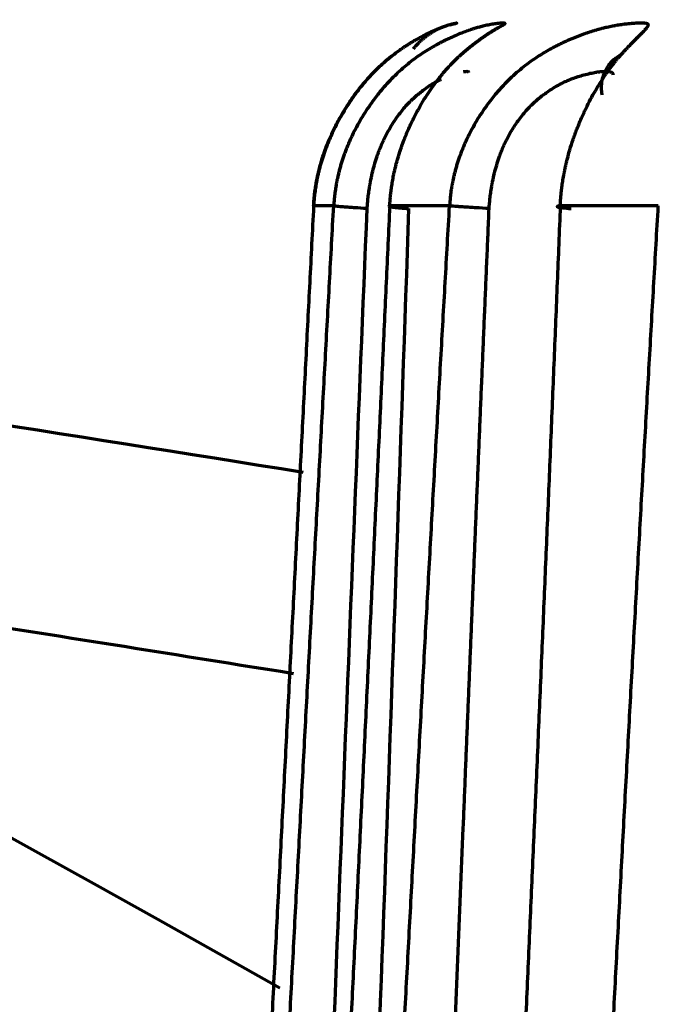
# Model space of a CAD drawing. Header units: millimetres. Extents: x -170 to 6906, y -2212 to 4257.
# Tile 167 of 256: x 4880.64 to 4887.02, y -1047.15 to -1037.32. Entities that reach past the tile are written whole.
import ezdxf

# ---------------------------------------------------------------- set-up
doc = ezdxf.new("R2010")
doc.units = ezdxf.units.MM
doc.layers.add('1', color=7, linetype='Continuous', true_color=0xffffff)
doc.styles.add('PC_TEXTSTYLE', font='ISOCP.SHX', dxfattribs={"width": 0.707, "bigfont": 'GBCBIG.SHX'})
doc.dimstyles.new('GB_DIMSTYLE', dxfattribs={"dimtxt": 50, "dimasz": 40, "dimexe": 1, "dimexo": 0, "dimgap": 1.5, "dimtad": 1, "dimdec": 1, "dimdsep": 46, "dimtxsty": 'PC_TEXTSTYLE', "dimcen": 0, "dimclrd": 256, "dimclrt": 3, "dimadec": 1, "dimazin": 2, "dimtp": 0.1, "dimtm": 0.1, "dimtfac": 0.71, "dimtdec": 1, "dimtmove": 0, "dimatfit": 3, "dimfxl": 1, "dimtfill": 1, "dimarcsym": 0})

# ---------------------------------------------------------------- blocks, each defined once
blk = doc.blocks.new('*D40')
at = {"lineweight": -2, "transparency": 16777216}
for p, q in [((5298.6037, -811.4238), (5142.7089, -938.9816)), ((4772.6385, -1241.784), (5111.7513, -964.312))]:
    blk.add_line(p, q, dxfattribs=at)
at = {"lineweight": 18, "transparency": 16777216}
blk.add_solid([(5138.4871, -933.822), (5146.9306, -944.1412), (5111.7513, -964.312)], dxfattribs=at)
at = {"layer": 'Defpoints', "color": 0, "lineweight": 18, "transparency": 16777216}
for p in [(5111.7513, -964.312), (4772.6385, -1241.784)]:
    blk.add_point(p, dxfattribs=at)
at = {"color": 3, "lineweight": 18, "transparency": 16777216, "insert": (5244.5253, -821.4256), "char_height": 50, "attachment_point": 5, "rotation": 39.29104, "style": 'PC_TEXTSTYLE', "bg_fill": 3, "box_fill_scale": 1.1, "bg_fill_color": 256, "bg_fill_true_color": 13158600, "bg_fill_transparency": 0}
blk.add_mtext('R625', dxfattribs=at)

msp = doc.modelspace()

# ---------------------------------------------------------------- linework, layer by layer
at = {"color": 0, "lineweight": 18}
msp.add_arc((4772.6385, -1241.784), 438.1646, 198.705525, 161.369529, dxfattribs=at)
at = {"layer": '1', "color": 0, "linetype": 'Continuous', "lineweight": 70}
for centre, radius, start, end in [((4772.6385, -1241.784), 224, 60.412545, 83.236181), ((4772.6385, -1241.784), 219, 59.732001, 83.080435), ((4772.7869, -1728.9839), 696, 80.84939, 82.030499), ((4772.7869, -1728.9839), 694, 80.830984, 81.527815)]:
    msp.add_arc(centre, radius, start, end, dxfattribs=at)
for points, knots in [([(4884.9367, -1037.3701), (4884.9377, -1037.3699), (4884.9402, -1037.3691), (4884.9444, -1037.368), (4884.949, -1037.3667), (4884.9535, -1037.3655), (4884.9579, -1037.3644), (4884.9715, -1037.361), (4884.9896, -1037.357), (4885.0041, -1037.3544), (4885.0089, -1037.3538), (4885.0069, -1037.3541), (4885.0007, -1037.3551), (4884.9919, -1037.3568), (4884.9802, -1037.3592), (4884.965, -1037.3628), (4884.9482, -1037.3672), (4884.9303, -1037.3722), (4884.9121, -1037.3778), (4884.8941, -1037.3836), (4884.8767, -1037.3896), (4884.8604, -1037.3954), (4884.8455, -1037.401), (4884.8323, -1037.406), (4884.8211, -1037.4105), (4884.812, -1037.4142), (4884.8052, -1037.4169), (4884.7982, -1037.4199), (4884.7899, -1037.4234), (4884.7797, -1037.4278), (4884.7692, -1037.4324), (4884.7585, -1037.4372), (4884.7476, -1037.4421), (4884.7366, -1037.4473), (4884.7254, -1037.4526), (4884.714, -1037.4581), (4884.7024, -1037.4638), (4884.6907, -1037.4697), (4884.6788, -1037.4758), (4884.6668, -1037.4821), (4884.6545, -1037.4885), (4884.6421, -1037.4953), (4884.6296, -1037.5022), (4884.6169, -1037.5093), (4884.604, -1037.5166), (4884.591, -1037.5242), (4884.5778, -1037.532), (4884.5645, -1037.54), (4884.551, -1037.5482), (4884.5374, -1037.5567), (4884.5236, -1037.5654), (4884.5096, -1037.5743), (4884.4955, -1037.5835), (4884.4813, -1037.5929), (4884.4669, -1037.6026), (4884.4523, -1037.6125), (4884.4234, -1037.6326), (4884.3795, -1037.6645), (4884.3205, -1037.7111), (4884.2611, -1037.7622), (4884.2022, -1037.8178), (4884.1442, -1037.8779), (4884.0874, -1037.9421), (4884.0448, -1037.9942), (4884.0122, -1038.0365), (4883.9855, -1038.0721), (4883.9495, -1038.1226), (4883.9051, -1038.1893), (4883.854, -1038.273), (4883.8048, -1038.3628), (4883.7642, -1038.4457), (4883.7365, -1038.5082), (4883.7162, -1038.5572), (4883.6998, -1038.5996), (4883.6841, -1038.6426), (4883.6698, -1038.6848), (4883.6568, -1038.726), (4883.645, -1038.7661), (4883.6344, -1038.8053), (4883.6249, -1038.8433), (4883.6165, -1038.8802), (4883.609, -1038.916), (4883.6025, -1038.9505), (4883.5968, -1038.9837), (4883.5919, -1039.0156), (4883.5878, -1039.0463), (4883.5843, -1039.0756), (4883.5814, -1039.1035), (4883.5791, -1039.13), (4883.5773, -1039.1551), (4883.5764, -1039.1714), (4883.5759, -1039.1793)], [0, 0, 0, 0, 0.002409, 0.006753, 0.01109, 0.015421, 0.019744, 0.024062, 0.058118, 0.088308, 0.114815, 0.137792, 0.157308, 0.173368, 0.192785, 0.210999, 0.227991, 0.243741, 0.258229, 0.271437, 0.283343, 0.293931, 0.303182, 0.311081, 0.317612, 0.322766, 0.32653, 0.3289, 0.334307, 0.339729, 0.345165, 0.350617, 0.356084, 0.361566, 0.367064, 0.372577, 0.378107, 0.383654, 0.389217, 0.394797, 0.400395, 0.40601, 0.411644, 0.417297, 0.422969, 0.428661, 0.434373, 0.440108, 0.445865, 0.451645, 0.45745, 0.463279, 0.469134, 0.475016, 0.480922, 0.486853, 0.492809, 0.51623, 0.539941, 0.563904, 0.588073, 0.612436, 0.637002, 0.661772, 0.669391, 0.68169, 0.698719, 0.720542, 0.747225, 0.778171, 0.802741, 0.820838, 0.832398, 0.84479, 0.856829, 0.868512, 0.879838, 0.890803, 0.901406, 0.911647, 0.921524, 0.931035, 0.94018, 0.948957, 0.957365, 0.965404, 0.973071, 0.980365, 0.987286, 0.993831, 1, 1, 1, 1]), ([(4885.0464, -1037.6708), (4885.0501, -1037.6676), (4885.0573, -1037.6612), (4885.068, -1037.6518), (4885.0786, -1037.6426), (4885.0892, -1037.6336), (4885.0996, -1037.6248), (4885.1099, -1037.6162), (4885.1201, -1037.6077), (4885.1301, -1037.5994), (4885.1401, -1037.5913), (4885.1499, -1037.5834), (4885.1597, -1037.5757), (4885.1693, -1037.5681), (4885.1788, -1037.5607), (4885.1882, -1037.5535), (4885.1974, -1037.5464), (4885.2065, -1037.5395), (4885.2155, -1037.5328), (4885.2244, -1037.5262), (4885.2332, -1037.5198), (4885.2418, -1037.5135), (4885.2503, -1037.5074), (4885.2587, -1037.5015), (4885.267, -1037.4957), (4885.2751, -1037.49), (4885.2831, -1037.4845), (4885.2909, -1037.4792), (4885.2986, -1037.4739), (4885.3062, -1037.4689), (4885.3136, -1037.4639), (4885.3209, -1037.4592), (4885.3281, -1037.4545), (4885.3351, -1037.45), (4885.342, -1037.4456), (4885.3488, -1037.4414), (4885.3554, -1037.4372), (4885.3618, -1037.4333), (4885.3681, -1037.4294), (4885.3743, -1037.4256), (4885.3803, -1037.422), (4885.3861, -1037.4185), (4885.3918, -1037.4151), (4885.3974, -1037.4119), (4885.4028, -1037.4087), (4885.4081, -1037.4057), (4885.4132, -1037.4027), (4885.4181, -1037.3999), (4885.4229, -1037.3972), (4885.4275, -1037.3946), (4885.432, -1037.3921), (4885.4363, -1037.3897), (4885.4404, -1037.3874), (4885.4444, -1037.3852), (4885.4482, -1037.383), (4885.4519, -1037.381), (4885.4553, -1037.3791), (4885.4587, -1037.3773), (4885.4618, -1037.3755), (4885.4648, -1037.3738), (4885.4676, -1037.3723), (4885.4702, -1037.3708), (4885.4727, -1037.3693), (4885.475, -1037.368), (4885.4771, -1037.3667), (4885.4791, -1037.3655), (4885.4808, -1037.3644), (4885.4861, -1037.361), (4885.4904, -1037.357), (4885.4866, -1037.3544), (4885.4754, -1037.3538), (4885.4595, -1037.3541), (4885.4417, -1037.3551), (4885.422, -1037.3568), (4885.3999, -1037.3592), (4885.3742, -1037.3628), (4885.3477, -1037.3672), (4885.3211, -1037.3722), (4885.2949, -1037.3778), (4885.2697, -1037.3836), (4885.2459, -1037.3896), (4885.2241, -1037.3954), (4885.2044, -1037.401), (4885.1871, -1037.406), (4885.1726, -1037.4105), (4885.1609, -1037.4142), (4885.1523, -1037.4169), (4885.1434, -1037.4199), (4885.133, -1037.4234), (4885.1201, -1037.4278), (4885.107, -1037.4324), (4885.0937, -1037.4372), (4885.0803, -1037.4421), (4885.0667, -1037.4473), (4885.0529, -1037.4526), (4885.039, -1037.4581), (4885.0249, -1037.4638), (4885.0107, -1037.4697), (4884.9964, -1037.4758), (4884.9818, -1037.4821), (4884.9672, -1037.4885), (4884.9524, -1037.4953), (4884.9374, -1037.5022), (4884.9224, -1037.5093), (4884.9071, -1037.5166), (4884.8918, -1037.5242), (4884.8763, -1037.532), (4884.8607, -1037.54), (4884.8449, -1037.5482), (4884.8291, -1037.5567), (4884.813, -1037.5654), (4884.7969, -1037.5743), (4884.7806, -1037.5835), (4884.7642, -1037.5929), (4884.7477, -1037.6026), (4884.7311, -1037.6125), (4884.698, -1037.6326), (4884.6482, -1037.6645), (4884.5818, -1037.7111), (4884.5156, -1037.7622), (4884.4503, -1037.8178), (4884.3863, -1037.8779), (4884.3239, -1037.9421), (4884.2774, -1037.9942), (4884.2418, -1038.0365), (4884.213, -1038.0721), (4884.1741, -1038.1226), (4884.1262, -1038.1893), (4884.0713, -1038.273), (4884.0187, -1038.3628), (4883.9755, -1038.4457), (4883.9461, -1038.5082), (4883.9245, -1038.5572), (4883.907, -1038.5996), (4883.8904, -1038.6426), (4883.8753, -1038.6848), (4883.8615, -1038.726), (4883.8491, -1038.7661), (4883.8379, -1038.8053), (4883.8279, -1038.8433), (4883.819, -1038.8802), (4883.8111, -1038.916), (4883.8043, -1038.9505), (4883.7984, -1038.9837), (4883.7933, -1039.0156), (4883.789, -1039.0463), (4883.7854, -1039.0756), (4883.7824, -1039.1035), (4883.78, -1039.13), (4883.7782, -1039.1551), (4883.7772, -1039.1714), (4883.7768, -1039.1793)], [0, 0, 0, 0, 0.003969, 0.007923, 0.01186, 0.015782, 0.019688, 0.02358, 0.027457, 0.03132, 0.035169, 0.039005, 0.042827, 0.046636, 0.050432, 0.054216, 0.057988, 0.061748, 0.065496, 0.069233, 0.072958, 0.076673, 0.080377, 0.08407, 0.087753, 0.091426, 0.095089, 0.098742, 0.102385, 0.106019, 0.109644, 0.11326, 0.116867, 0.120465, 0.124054, 0.127635, 0.131208, 0.134773, 0.138329, 0.141878, 0.145419, 0.148952, 0.152477, 0.155995, 0.159506, 0.163009, 0.166505, 0.169994, 0.173476, 0.176952, 0.18042, 0.183882, 0.187338, 0.190787, 0.194229, 0.197665, 0.201096, 0.20452, 0.207938, 0.21135, 0.214757, 0.218157, 0.221553, 0.224942, 0.228327, 0.231706, 0.23508, 0.238449, 0.265024, 0.288582, 0.309266, 0.327196, 0.342425, 0.354956, 0.370108, 0.384321, 0.39758, 0.40987, 0.421176, 0.431482, 0.440773, 0.449035, 0.456254, 0.462417, 0.467514, 0.471535, 0.474473, 0.476322, 0.480542, 0.484772, 0.489015, 0.493269, 0.497535, 0.501812, 0.506102, 0.510405, 0.51472, 0.519048, 0.523389, 0.527744, 0.532112, 0.536494, 0.54089, 0.545301, 0.549727, 0.554168, 0.558626, 0.563101, 0.567593, 0.572104, 0.576633, 0.581182, 0.585751, 0.59034, 0.594949, 0.599578, 0.604225, 0.622501, 0.641003, 0.659702, 0.678562, 0.697573, 0.716743, 0.736071, 0.742017, 0.751614, 0.764903, 0.781931, 0.802753, 0.826901, 0.846074, 0.860195, 0.869215, 0.878885, 0.88828, 0.897397, 0.906234, 0.91479, 0.923065, 0.931056, 0.938763, 0.946185, 0.953321, 0.96017, 0.966731, 0.973003, 0.978986, 0.984679, 0.990079, 0.995186, 1, 1, 1, 1]), ([(4886.6465, -1037.6708), (4886.6494, -1037.6676), (4886.6551, -1037.6612), (4886.6636, -1037.6518), (4886.672, -1037.6426), (4886.6803, -1037.6336), (4886.6885, -1037.6248), (4886.6965, -1037.6162), (4886.7044, -1037.6077), (4886.7122, -1037.5994), (4886.7198, -1037.5913), (4886.7273, -1037.5834), (4886.7347, -1037.5757), (4886.742, -1037.5681), (4886.7491, -1037.5607), (4886.7561, -1037.5535), (4886.763, -1037.5464), (4886.7697, -1037.5395), (4886.7763, -1037.5328), (4886.7828, -1037.5262), (4886.7891, -1037.5198), (4886.7953, -1037.5135), (4886.8014, -1037.5074), (4886.8073, -1037.5015), (4886.8131, -1037.4957), (4886.8187, -1037.49), (4886.8242, -1037.4845), (4886.8296, -1037.4792), (4886.8348, -1037.4739), (4886.8399, -1037.4689), (4886.8448, -1037.4639), (4886.8496, -1037.4592), (4886.8542, -1037.4545), (4886.8587, -1037.45), (4886.8631, -1037.4456), (4886.8673, -1037.4414), (4886.8713, -1037.4372), (4886.8752, -1037.4333), (4886.8789, -1037.4294), (4886.8825, -1037.4256), (4886.8859, -1037.422), (4886.8892, -1037.4185), (4886.8923, -1037.4151), (4886.8953, -1037.4119), (4886.8981, -1037.4087), (4886.9008, -1037.4057), (4886.9033, -1037.4027), (4886.9056, -1037.3999), (4886.9078, -1037.3972), (4886.9098, -1037.3946), (4886.9117, -1037.3921), (4886.9134, -1037.3897), (4886.9149, -1037.3874), (4886.9163, -1037.3852), (4886.9175, -1037.383), (4886.9185, -1037.381), (4886.9194, -1037.3791), (4886.9201, -1037.3773), (4886.9206, -1037.3755), (4886.921, -1037.3738), (4886.9212, -1037.3723), (4886.9212, -1037.3708), (4886.921, -1037.3693), (4886.9207, -1037.368), (4886.9202, -1037.3667), (4886.9196, -1037.3655), (4886.9187, -1037.3644), (4886.9154, -1037.361), (4886.9059, -1037.357), (4886.884, -1037.3544), (4886.857, -1037.3538), (4886.8277, -1037.3541), (4886.7987, -1037.3551), (4886.7686, -1037.3568), (4886.7366, -1037.3592), (4886.701, -1037.3628), (4886.6655, -1037.3672), (4886.6307, -1037.3722), (4886.5972, -1037.3778), (4886.5654, -1037.3836), (4886.5359, -1037.3896), (4886.509, -1037.3954), (4886.485, -1037.401), (4886.4642, -1037.406), (4886.4467, -1037.4105), (4886.4327, -1037.4142), (4886.4224, -1037.4169), (4886.4118, -1037.4199), (4886.3995, -1037.4234), (4886.3843, -1037.4278), (4886.3689, -1037.4324), (4886.3534, -1037.4372), (4886.3377, -1037.4421), (4886.3219, -1037.4473), (4886.3059, -1037.4526), (4886.2898, -1037.4581), (4886.2736, -1037.4638), (4886.2572, -1037.4697), (4886.2408, -1037.4758), (4886.2241, -1037.4821), (4886.2074, -1037.4885), (4886.1906, -1037.4953), (4886.1736, -1037.5022), (4886.1565, -1037.5093), (4886.1393, -1037.5166), (4886.122, -1037.5242), (4886.1046, -1037.532), (4886.0871, -1037.54), (4886.0695, -1037.5482), (4886.0517, -1037.5567), (4886.0339, -1037.5654), (4886.0159, -1037.5743), (4885.9979, -1037.5835), (4885.9797, -1037.5929), (4885.9615, -1037.6026), (4885.9432, -1037.6125), (4885.9069, -1037.6326), (4885.8524, -1037.6645), (4885.7803, -1037.7111), (4885.7088, -1037.7622), (4885.6386, -1037.8178), (4885.5702, -1037.8779), (4885.5038, -1037.9421), (4885.4545, -1037.9942), (4885.417, -1038.0365), (4885.3866, -1038.0721), (4885.3457, -1038.1226), (4885.2955, -1038.1893), (4885.2383, -1038.273), (4885.1836, -1038.3628), (4885.1389, -1038.4457), (4885.1084, -1038.5082), (4885.0861, -1038.5572), (4885.068, -1038.5996), (4885.0509, -1038.6426), (4885.0352, -1038.6848), (4885.021, -1038.726), (4885.0082, -1038.7661), (4884.9967, -1038.8053), (4884.9865, -1038.8433), (4884.9774, -1038.8802), (4884.9693, -1038.916), (4884.9623, -1038.9505), (4884.9563, -1038.9837), (4884.9511, -1039.0156), (4884.9467, -1039.0463), (4884.9431, -1039.0756), (4884.9401, -1039.1035), (4884.9378, -1039.13), (4884.9359, -1039.1551), (4884.935, -1039.1714), (4884.9346, -1039.1793)], [0, 0, 0, 0, 0.003969, 0.007923, 0.01186, 0.015782, 0.019688, 0.02358, 0.027457, 0.03132, 0.035169, 0.039005, 0.042827, 0.046636, 0.050432, 0.054216, 0.057988, 0.061748, 0.065496, 0.069233, 0.072958, 0.076673, 0.080377, 0.08407, 0.087753, 0.091426, 0.095089, 0.098742, 0.102385, 0.106019, 0.109644, 0.11326, 0.116867, 0.120465, 0.124054, 0.127635, 0.131208, 0.134773, 0.138329, 0.141878, 0.145419, 0.148952, 0.152477, 0.155995, 0.159506, 0.163009, 0.166505, 0.169994, 0.173476, 0.176952, 0.18042, 0.183882, 0.187338, 0.190787, 0.194229, 0.197665, 0.201096, 0.20452, 0.207938, 0.21135, 0.214757, 0.218157, 0.221553, 0.224942, 0.228327, 0.231706, 0.23508, 0.238449, 0.265024, 0.288582, 0.309266, 0.327196, 0.342425, 0.354956, 0.370108, 0.384321, 0.39758, 0.40987, 0.421176, 0.431482, 0.440773, 0.449035, 0.456254, 0.462417, 0.467514, 0.471535, 0.474473, 0.476322, 0.480542, 0.484772, 0.489015, 0.493269, 0.497535, 0.501812, 0.506102, 0.510405, 0.51472, 0.519048, 0.523389, 0.527744, 0.532112, 0.536494, 0.54089, 0.545301, 0.549727, 0.554168, 0.558626, 0.563101, 0.567593, 0.572104, 0.576633, 0.581182, 0.585751, 0.59034, 0.594949, 0.599578, 0.604225, 0.622501, 0.641003, 0.659702, 0.678562, 0.697573, 0.716743, 0.736071, 0.742017, 0.751614, 0.764903, 0.781931, 0.802753, 0.826901, 0.846074, 0.860195, 0.869215, 0.878885, 0.88828, 0.897397, 0.906234, 0.91479, 0.923065, 0.931056, 0.938763, 0.946185, 0.953321, 0.96017, 0.966731, 0.973003, 0.978986, 0.984679, 0.990079, 0.995186, 1, 1, 1, 1]), ([(4883.5759, -1039.1793), (4883.5763, -1039.1727), (4883.577, -1039.1592), (4883.5785, -1039.1383), (4883.5802, -1039.1163), (4883.5824, -1039.0933), (4883.5849, -1039.0692), (4883.5879, -1039.0441), (4883.5914, -1039.018), (4883.5954, -1038.9909), (4883.6, -1038.9628), (4883.6052, -1038.9338), (4883.6111, -1038.9038), (4883.6177, -1038.8729), (4883.625, -1038.8411), (4883.633, -1038.8084), (4883.6419, -1038.7749), (4883.6517, -1038.7406), (4883.6677, -1038.6879), (4883.6932, -1038.6126), (4883.7328, -1038.512), (4883.7839, -1038.4004), (4883.843, -1038.2889), (4883.9063, -1038.1845), (4883.9685, -1038.0927), (4884.0305, -1038.0101), (4884.0869, -1037.9417), (4884.1366, -1037.8859), (4884.1791, -1037.8411), (4884.2188, -1037.8018), (4884.2555, -1037.7674), (4884.2891, -1037.7376), (4884.3196, -1037.712), (4884.3469, -1037.69), (4884.364, -1037.6769), (4884.3721, -1037.6708)], [0, 0, 0, 0, 0.010718, 0.022031, 0.033937, 0.046434, 0.059519, 0.07319, 0.087443, 0.102277, 0.117689, 0.133677, 0.150239, 0.167373, 0.185077, 0.203348, 0.222185, 0.241585, 0.261547, 0.312327, 0.371604, 0.439243, 0.515068, 0.581635, 0.644709, 0.704303, 0.76044, 0.800906, 0.83826, 0.872559, 0.903859, 0.93221, 0.957659, 0.980244, 1, 1, 1, 1]), ([(4884.3369, -1039.1793), (4884.3372, -1039.1727), (4884.3379, -1039.1592), (4884.3393, -1039.1383), (4884.341, -1039.1163), (4884.343, -1039.0933), (4884.3454, -1039.0692), (4884.3481, -1039.0441), (4884.3514, -1039.018), (4884.3551, -1038.9909), (4884.3594, -1038.9628), (4884.3642, -1038.9338), (4884.3696, -1038.9038), (4884.3757, -1038.8729), (4884.3824, -1038.8411), (4884.3899, -1038.8084), (4884.3981, -1038.7749), (4884.407, -1038.7406), (4884.4218, -1038.6879), (4884.4452, -1038.6126), (4884.4815, -1038.512), (4884.5281, -1038.4004), (4884.5818, -1038.2889), (4884.6389, -1038.1845), (4884.6947, -1038.0927), (4884.7498, -1038.0101), (4884.7995, -1037.9417), (4884.8431, -1037.8859), (4884.8802, -1037.8411), (4884.9147, -1037.8018), (4884.9465, -1037.7674), (4884.9754, -1037.7376), (4885.0016, -1037.712), (4885.0249, -1037.69), (4885.0396, -1037.6769), (4885.0464, -1037.6708)], [0, 0, 0, 0, 0.010718, 0.022031, 0.033937, 0.046434, 0.059519, 0.07319, 0.087443, 0.102277, 0.117689, 0.133677, 0.150239, 0.167373, 0.185077, 0.203348, 0.222185, 0.241585, 0.261547, 0.312327, 0.371604, 0.439243, 0.515068, 0.581635, 0.644709, 0.704303, 0.76044, 0.800906, 0.83826, 0.872559, 0.903859, 0.93221, 0.957659, 0.980244, 1, 1, 1, 1]), ([(4886.041, -1039.1793), (4886.0413, -1039.1727), (4886.0419, -1039.1592), (4886.0432, -1039.1383), (4886.0447, -1039.1163), (4886.0465, -1039.0933), (4886.0487, -1039.0692), (4886.0512, -1039.0441), (4886.0541, -1039.018), (4886.0575, -1038.9909), (4886.0613, -1038.9628), (4886.0656, -1038.9338), (4886.0705, -1038.9038), (4886.0759, -1038.8729), (4886.0819, -1038.8411), (4886.0885, -1038.8084), (4886.0958, -1038.7749), (4886.1038, -1038.7406), (4886.1169, -1038.6879), (4886.1376, -1038.6126), (4886.1697, -1038.512), (4886.2106, -1038.4004), (4886.2576, -1038.2889), (4886.3072, -1038.1845), (4886.3551, -1038.0927), (4886.4021, -1038.0101), (4886.4439, -1037.9417), (4886.4803, -1037.8859), (4886.5111, -1037.8411), (4886.5395, -1037.8018), (4886.5655, -1037.7674), (4886.5891, -1037.7376), (4886.6103, -1037.712), (4886.6291, -1037.69), (4886.641, -1037.6769), (4886.6465, -1037.6708)], [0, 0, 0, 0, 0.010718, 0.022031, 0.033937, 0.046434, 0.059519, 0.07319, 0.087443, 0.102277, 0.117689, 0.133677, 0.150239, 0.167373, 0.185077, 0.203348, 0.222185, 0.241585, 0.261547, 0.312327, 0.371604, 0.439243, 0.515068, 0.581635, 0.644709, 0.704303, 0.76044, 0.800906, 0.83826, 0.872559, 0.903859, 0.93221, 0.957659, 0.980244, 1, 1, 1, 1]), ([(4886.4612, -1038.0741), (4886.4539, -1038.0348), (4886.4495, -1037.9521), (4886.4816, -1037.832), (4886.5508, -1037.733), (4886.6138, -1037.6877), (4886.6465, -1037.6708)], [0, 0, 0, 0, 0.247694, 0.501896, 0.756099, 1, 1, 1, 1]), ([(4885.0742, -1037.8374), (4885.0742, -1037.8374), (4885.0795, -1037.8365), (4885.089, -1037.8353), (4885.1007, -1037.8346), (4885.1098, -1037.8347), (4885.1166, -1037.8358), (4885.1212, -1037.8378), (4885.1232, -1037.8404), (4885.1234, -1037.8426), (4885.1232, -1037.8436)], [0, 0, 0, 0, 0.00009, 0.152824, 0.300923, 0.444556, 0.583876, 0.736871, 0.88995, 1, 1, 1, 1]), ([(4885.33, -1039.2056), (4885.3306, -1039.1968), (4885.3319, -1039.179), (4885.3342, -1039.1518), (4885.3369, -1039.1236), (4885.3401, -1039.0945), (4885.3438, -1039.0644), (4885.3481, -1039.0333), (4885.353, -1039.0014), (4885.3586, -1038.9686), (4885.368, -1038.9185), (4885.3827, -1038.8522), (4885.4047, -1038.7712), (4885.4268, -1038.7024), (4885.4481, -1038.6442), (4885.4682, -1038.5954), (4885.4909, -1038.5454), (4885.5165, -1038.4944), (4885.545, -1038.4429), (4885.5765, -1038.3911), (4885.611, -1038.3396), (4885.6489, -1038.2883), (4885.6897, -1038.2385), (4885.7327, -1038.1914), (4885.7686, -1038.1564), (4885.7979, -1038.13), (4885.8218, -1038.1092), (4885.8504, -1038.0858), (4885.8837, -1038.0603), (4885.9313, -1038.0266), (4885.9884, -1037.9907), (4886.0495, -1037.9572), (4886.1008, -1037.9326), (4886.1426, -1037.9149), (4886.1757, -1037.9023), (4886.2005, -1037.8937), (4886.2337, -1037.8828), (4886.2812, -1037.8687), (4886.3408, -1037.8539), (4886.3909, -1037.8444), (4886.4238, -1037.8396), (4886.4471, -1037.8369), (4886.467, -1037.8353), (4886.4874, -1037.8346), (4886.5049, -1037.8347), (4886.5204, -1037.8358), (4886.534, -1037.8378), (4886.5455, -1037.8407), (4886.5547, -1037.8447), (4886.5617, -1037.8501), (4886.5665, -1037.857), (4886.5683, -1037.8639), (4886.5685, -1037.8687), (4886.5684, -1037.8702)], [0, 0, 0, 0, 0.009123, 0.018602, 0.028436, 0.038621, 0.049155, 0.060035, 0.071257, 0.082819, 0.094718, 0.124371, 0.153547, 0.182243, 0.199819, 0.218238, 0.237462, 0.257449, 0.278154, 0.29953, 0.321528, 0.3441, 0.367843, 0.391048, 0.413748, 0.423445, 0.43539, 0.449532, 0.465812, 0.484176, 0.518692, 0.548633, 0.574279, 0.595772, 0.613178, 0.626531, 0.63585, 0.667855, 0.707802, 0.746029, 0.771057, 0.782936, 0.803554, 0.823548, 0.842938, 0.861746, 0.8824, 0.903065, 0.923735, 0.944399, 0.966655, 0.989661, 1, 1, 1, 1]), ([(4884.111, -1039.2056), (4884.1116, -1039.1968), (4884.1128, -1039.179), (4884.115, -1039.1518), (4884.1176, -1039.1236), (4884.1207, -1039.0945), (4884.1243, -1039.0644), (4884.1284, -1039.0333), (4884.1331, -1039.0014), (4884.1385, -1038.9686), (4884.1475, -1038.9185), (4884.1616, -1038.8522), (4884.1827, -1038.7712), (4884.2037, -1038.7024), (4884.2239, -1038.6443), (4884.2428, -1038.5955), (4884.2642, -1038.5455), (4884.2883, -1038.4945), (4884.315, -1038.443), (4884.3444, -1038.3912), (4884.3765, -1038.3397), (4884.4116, -1038.2883), (4884.4491, -1038.2385), (4884.4883, -1038.1914), (4884.5209, -1038.1564), (4884.5474, -1038.13), (4884.5688, -1038.1092), (4884.5945, -1038.0858), (4884.6241, -1038.0603), (4884.6661, -1038.0266), (4884.7159, -1037.9907), (4884.7682, -1037.9572), (4884.8114, -1037.9326), (4884.8373, -1037.9194), (4884.8491, -1037.9137), (4884.8496, -1037.9134)], [0, 0, 0, 0, 0.015285, 0.031168, 0.047646, 0.064712, 0.082363, 0.100594, 0.1194, 0.138775, 0.158714, 0.208404, 0.257295, 0.305383, 0.334812, 0.365661, 0.397867, 0.43136, 0.466064, 0.5019, 0.538786, 0.576638, 0.616427, 0.655313, 0.693351, 0.709601, 0.729617, 0.753315, 0.780596, 0.811372, 0.869226, 0.919409, 0.96239, 0.998407, 1, 1, 1, 1]), ([(4883.5759, -1039.1793), (4883.5694, -1039.306), (4883.5564, -1039.5599), (4883.5369, -1039.9415), (4883.5172, -1040.3243), (4883.4975, -1040.7085), (4883.4777, -1041.0941), (4883.4579, -1041.481), (4883.4379, -1041.8692), (4883.4179, -1042.2587), (4883.3978, -1042.6497), (4883.3776, -1043.0419), (4883.3574, -1043.4355), (4883.337, -1043.8304), (4883.3166, -1044.2267), (4883.2961, -1044.6244), (4883.2755, -1045.0233), (4883.2548, -1045.4236), (4883.2341, -1045.8253), (4883.2132, -1046.2283), (4883.1923, -1046.6326), (4883.1713, -1047.0383), (4883.1503, -1047.4453), (4883.1291, -1047.8536), (4883.1079, -1048.2633), (4883.0866, -1048.6744), (4883.0652, -1049.0868), (4883.0437, -1049.5005), (4883.0221, -1049.9156), (4883.0005, -1050.332), (4882.9787, -1050.7497), (4882.9569, -1051.1688), (4882.935, -1051.5893), (4882.9131, -1052.0111), (4882.891, -1052.4342), (4882.8689, -1052.8586), (4882.8541, -1053.1421), (4882.8467, -1053.284)], [0, 0, 0, 0, 0.026959, 0.054013, 0.081161, 0.108405, 0.135743, 0.163175, 0.190703, 0.218325, 0.246043, 0.273854, 0.301761, 0.329763, 0.357859, 0.386051, 0.414337, 0.442718, 0.471194, 0.499765, 0.52843, 0.557191, 0.586047, 0.614997, 0.644043, 0.673183, 0.702419, 0.731749, 0.761175, 0.790695, 0.820311, 0.850021, 0.879827, 0.909728, 0.939723, 0.969814, 1, 1, 1, 1]), ([(4883.0215, -1053.284), (4883.0289, -1053.1421), (4883.0438, -1052.8586), (4883.066, -1052.4342), (4883.0883, -1052.0111), (4883.1105, -1051.5893), (4883.1326, -1051.1689), (4883.1547, -1050.7498), (4883.1768, -1050.332), (4883.1988, -1049.9156), (4883.2208, -1049.5005), (4883.2427, -1049.0868), (4883.2646, -1048.6744), (4883.2865, -1048.2634), (4883.3083, -1047.8537), (4883.33, -1047.4453), (4883.3517, -1047.0383), (4883.3734, -1046.6327), (4883.395, -1046.2283), (4883.4166, -1045.8253), (4883.4381, -1045.4237), (4883.4596, -1045.0234), (4883.4811, -1044.6244), (4883.5025, -1044.2268), (4883.5238, -1043.8305), (4883.5451, -1043.4356), (4883.5664, -1043.042), (4883.5876, -1042.6497), (4883.6088, -1042.2588), (4883.63, -1041.8692), (4883.6511, -1041.481), (4883.6721, -1041.0941), (4883.6931, -1040.7085), (4883.7141, -1040.3243), (4883.735, -1039.9415), (4883.7559, -1039.56), (4883.7698, -1039.3061), (4883.7768, -1039.1793)], [0, 0, 0, 0, 0.030185, 0.060276, 0.090271, 0.120171, 0.149976, 0.179687, 0.209302, 0.238822, 0.268247, 0.297578, 0.326813, 0.355953, 0.384999, 0.413949, 0.442805, 0.471565, 0.500231, 0.528802, 0.557278, 0.585659, 0.613945, 0.642137, 0.670233, 0.698235, 0.726142, 0.753954, 0.781672, 0.809294, 0.836822, 0.864255, 0.891594, 0.918837, 0.945986, 0.97304, 1, 1, 1, 1]), ([(4884.3369, -1039.1793), (4884.331, -1039.306), (4884.3193, -1039.5599), (4884.3015, -1039.9415), (4884.2837, -1040.3243), (4884.2657, -1040.7085), (4884.2476, -1041.0941), (4884.2294, -1041.481), (4884.2111, -1041.8692), (4884.1927, -1042.2587), (4884.1742, -1042.6497), (4884.1556, -1043.0419), (4884.1368, -1043.4355), (4884.1179, -1043.8304), (4884.0989, -1044.2267), (4884.0798, -1044.6244), (4884.0606, -1045.0233), (4884.0413, -1045.4236), (4884.0218, -1045.8253), (4884.0022, -1046.2283), (4883.9826, -1046.6326), (4883.9628, -1047.0383), (4883.9428, -1047.4453), (4883.9228, -1047.8536), (4883.9027, -1048.2633), (4883.8824, -1048.6744), (4883.862, -1049.0868), (4883.8415, -1049.5005), (4883.8209, -1049.9156), (4883.8001, -1050.332), (4883.7793, -1050.7497), (4883.7583, -1051.1688), (4883.7372, -1051.5893), (4883.716, -1052.0111), (4883.6947, -1052.4342), (4883.6732, -1052.8586), (4883.6589, -1053.1421), (4883.6517, -1053.284)], [0, 0, 0, 0, 0.026959, 0.054013, 0.081161, 0.108405, 0.135743, 0.163175, 0.190703, 0.218325, 0.246043, 0.273854, 0.301761, 0.329763, 0.357859, 0.386051, 0.414337, 0.442718, 0.471194, 0.499765, 0.52843, 0.557191, 0.586047, 0.614997, 0.644043, 0.673183, 0.702419, 0.731749, 0.761175, 0.790695, 0.820311, 0.850021, 0.879827, 0.909728, 0.939723, 0.969814, 1, 1, 1, 1]), ([(4884.111, -1039.2056), (4884.0688, -1039.203), (4884.0269, -1039.2003), (4883.9687, -1039.1963), (4883.95, -1039.195), (4883.9149, -1039.1925), (4883.8984, -1039.1912), (4883.8682, -1039.1889), (4883.8545, -1039.1877), (4883.8302, -1039.1856), (4883.8196, -1039.1846), (4883.7928, -1039.1819), (4883.7817, -1039.1804), (4883.7768, -1039.1793)], [0, 0, 0, 0, 0.25, 0.25, 0.375, 0.375, 0.5, 0.5, 0.625, 0.625, 0.75, 0.75, 1, 1, 1, 1]), ([(4884.1718, -1053.284), (4884.179, -1053.1421), (4884.1936, -1052.8586), (4884.2155, -1052.4342), (4884.2374, -1052.0111), (4884.2592, -1051.5893), (4884.2811, -1051.1689), (4884.303, -1050.7498), (4884.3248, -1050.332), (4884.3467, -1049.9156), (4884.3685, -1049.5005), (4884.3904, -1049.0868), (4884.4122, -1048.6744), (4884.434, -1048.2634), (4884.4559, -1047.8537), (4884.4777, -1047.4453), (4884.4995, -1047.0383), (4884.5213, -1046.6327), (4884.5431, -1046.2283), (4884.5649, -1045.8253), (4884.5867, -1045.4237), (4884.6085, -1045.0234), (4884.6302, -1044.6244), (4884.652, -1044.2268), (4884.6738, -1043.8305), (4884.6955, -1043.4356), (4884.7173, -1043.042), (4884.739, -1042.6497), (4884.7608, -1042.2588), (4884.7825, -1041.8692), (4884.8043, -1041.481), (4884.826, -1041.0941), (4884.8477, -1040.7085), (4884.8694, -1040.3243), (4884.8911, -1039.9415), (4884.9128, -1039.56), (4884.9273, -1039.3061), (4884.9346, -1039.1793)], [0, 0, 0, 0, 0.030185, 0.060276, 0.090271, 0.120171, 0.149976, 0.179687, 0.209302, 0.238822, 0.268247, 0.297578, 0.326813, 0.355953, 0.384999, 0.413949, 0.442805, 0.471565, 0.500231, 0.528802, 0.557278, 0.585659, 0.613945, 0.642137, 0.670233, 0.698235, 0.726142, 0.753954, 0.781672, 0.809294, 0.836822, 0.864255, 0.891594, 0.918837, 0.945986, 0.97304, 1, 1, 1, 1]), ([(4884.3265, -1039.1823), (4884.3264, -1039.1837), (4884.3308, -1039.1852), (4884.3488, -1039.1886), (4884.3624, -1039.1906), (4884.3979, -1039.1946), (4884.4197, -1039.1967), (4884.4691, -1039.201), (4884.4966, -1039.2032), (4884.5257, -1039.2053)], [0, 0, 0, 0, 0.25, 0.25, 0.5, 0.5, 0.75, 0.75, 1, 1, 1, 1]), ([(4885.33, -1039.2056), (4885.2861, -1039.203), (4885.2415, -1039.2003), (4885.1776, -1039.1963), (4885.1568, -1039.195), (4885.117, -1039.1925), (4885.0979, -1039.1912), (4885.0622, -1039.1889), (4885.0455, -1039.1877), (4885.015, -1039.1856), (4885.0012, -1039.1846), (4884.9645, -1039.1819), (4884.9464, -1039.1804), (4884.9346, -1039.1793)], [0, 0, 0, 0, 0.25, 0.25, 0.375, 0.375, 0.5, 0.5, 0.625, 0.625, 0.75, 0.75, 1, 1, 1, 1]), ([(4886.041, -1039.1793), (4886.0359, -1039.306), (4886.0256, -1039.5599), (4886.0101, -1039.9415), (4885.9945, -1040.3243), (4885.9787, -1040.7085), (4885.9628, -1041.0941), (4885.9468, -1041.481), (4885.9306, -1041.8692), (4885.9142, -1042.2587), (4885.8977, -1042.6497), (4885.8811, -1043.0419), (4885.8643, -1043.4355), (4885.8473, -1043.8304), (4885.8303, -1044.2267), (4885.813, -1044.6244), (4885.7956, -1045.0233), (4885.7781, -1045.4236), (4885.7604, -1045.8253), (4885.7426, -1046.2283), (4885.7246, -1046.6326), (4885.7065, -1047.0383), (4885.6882, -1047.4453), (4885.6698, -1047.8536), (4885.6513, -1048.2633), (4885.6325, -1048.6744), (4885.6137, -1049.0868), (4885.5946, -1049.5005), (4885.5755, -1049.9156), (4885.5562, -1050.332), (4885.5367, -1050.7497), (4885.5171, -1051.1688), (4885.4973, -1051.5893), (4885.4774, -1052.0111), (4885.4573, -1052.4342), (4885.4371, -1052.8586), (4885.4235, -1053.1421), (4885.4167, -1053.284)], [0, 0, 0, 0, 0.026959, 0.054013, 0.081161, 0.108405, 0.135743, 0.163175, 0.190703, 0.218325, 0.246043, 0.273854, 0.301761, 0.329763, 0.357859, 0.386051, 0.414337, 0.442718, 0.471194, 0.499765, 0.52843, 0.557191, 0.586047, 0.614997, 0.644043, 0.673183, 0.702419, 0.731749, 0.761175, 0.790695, 0.820311, 0.850021, 0.879827, 0.909728, 0.939723, 0.969814, 1, 1, 1, 1]), ([(4886.041, -1039.1793), (4886.0252, -1039.1804), (4886.0145, -1039.1819), (4886.0085, -1039.1845), (4886.0082, -1039.1855), (4886.011, -1039.1876), (4886.0141, -1039.1887), (4886.0239, -1039.1911), (4886.0305, -1039.1923), (4886.047, -1039.1948), (4886.0568, -1039.1961), (4886.0903, -1039.2), (4886.1182, -1039.2027), (4886.1492, -1039.2053)], [0, 0, 0, 0, 0.25, 0.25, 0.375, 0.375, 0.5, 0.5, 0.625, 0.625, 0.75, 0.75, 1, 1, 1, 1]), ([(4886.2692, -1053.284), (4886.2762, -1053.1421), (4886.2901, -1052.8586), (4886.311, -1052.4342), (4886.332, -1052.0111), (4886.353, -1051.5893), (4886.3741, -1051.1689), (4886.3951, -1050.7498), (4886.4163, -1050.332), (4886.4374, -1049.9156), (4886.4586, -1049.5005), (4886.4798, -1049.0868), (4886.501, -1048.6744), (4886.5223, -1048.2634), (4886.5436, -1047.8537), (4886.565, -1047.4453), (4886.5864, -1047.0383), (4886.6078, -1046.6327), (4886.6292, -1046.2283), (4886.6507, -1045.8253), (4886.6722, -1045.4237), (4886.6937, -1045.0234), (4886.7153, -1044.6244), (4886.7369, -1044.2268), (4886.7585, -1043.8305), (4886.7802, -1043.4356), (4886.8019, -1043.042), (4886.8237, -1042.6497), (4886.8454, -1042.2588), (4886.8672, -1041.8692), (4886.8891, -1041.481), (4886.9109, -1041.0941), (4886.9328, -1040.7085), (4886.9547, -1040.3243), (4886.9767, -1039.9415), (4886.9987, -1039.56), (4887.0134, -1039.3061), (4887.0208, -1039.1793)], [0, 0, 0, 0, 0.030185, 0.060276, 0.090271, 0.120171, 0.149976, 0.179687, 0.209302, 0.238822, 0.268247, 0.297578, 0.326813, 0.355953, 0.384999, 0.413949, 0.442805, 0.471565, 0.500231, 0.528802, 0.557278, 0.585659, 0.613945, 0.642137, 0.670233, 0.698235, 0.726142, 0.753954, 0.781672, 0.809294, 0.836822, 0.864255, 0.891594, 0.918837, 0.945986, 0.97304, 1, 1, 1, 1])]:
    msp.add_open_spline(points, degree=3, knots=knots, dxfattribs=at)
for points, degree in [([(4884.922, -1037.3744), (4884.719, -1037.4347), (4884.5694, -1037.6113)], 2), ([(4883.7768, -1039.1793), (4883.682, -1039.1793), (4883.615, -1039.1793), (4883.5759, -1039.1793)], 3), ([(4883.6248, -1051.2744), (4883.7839, -1047.2512), (4883.9455, -1043.2279), (4884.111, -1039.2056)], 3), ([(4884.5257, -1039.2053), (4884.3626, -1043.8974), (4884.1909, -1048.5909), (4884.0124, -1053.284)], 3), ([(4884.9346, -1039.1793), (4884.7082, -1039.1793), (4884.5089, -1039.1793), (4884.3369, -1039.1793)], 3), ([(4887.0208, -1039.1793), (4886.6685, -1039.1793), (4886.3416, -1039.1793), (4886.041, -1039.1793)], 3), ([(4886.9057, -1053.284), (4887.0713, -1048.7749), (4887.2492, -1044.2655), (4887.4437, -1039.7573)], 3), ([(4884.7593, -1053.284), (4884.8606, -1050.6524), (4884.9646, -1048.0207), (4885.0718, -1045.3892)], 3)]:
    msp.add_open_spline(points, degree=degree, dxfattribs=at)
for points, weights in [([(4884.3369, -1039.1793), (4884.3301, -1039.1802), (4884.3266, -1039.1812), (4884.3265, -1039.1823)], [0.999973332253, 0.980865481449, 0.965282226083, 0.953223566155]), ([(4885.0718, -1045.3892), (4885.1557, -1043.3278), (4885.2417, -1041.2666), (4885.33, -1039.2056)], [1.00001767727, 1.00001619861, 1.00001476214, 1.00001335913])]:
    msp.add_rational_spline(points, weights, degree=3, dxfattribs=at)

# ---------------------------------------------------------------- next in the draw order: dimensions: what is measured, and where the dimension line sits
at = {"lineweight": 18}
dim = msp.add_radius_dim(center=(4772.6385, -1241.784), mpoint=(5111.7513, -964.312), text='R625', dimstyle='GB_DIMSTYLE', dxfattribs=at)
dim.commit()
dim.dimension.update_dxf_attribs({"geometry": '*D40', "text_midpoint": (5261.3098, -841.9388), "dimtype": 164})

doc.saveas('drawing.dxf')
